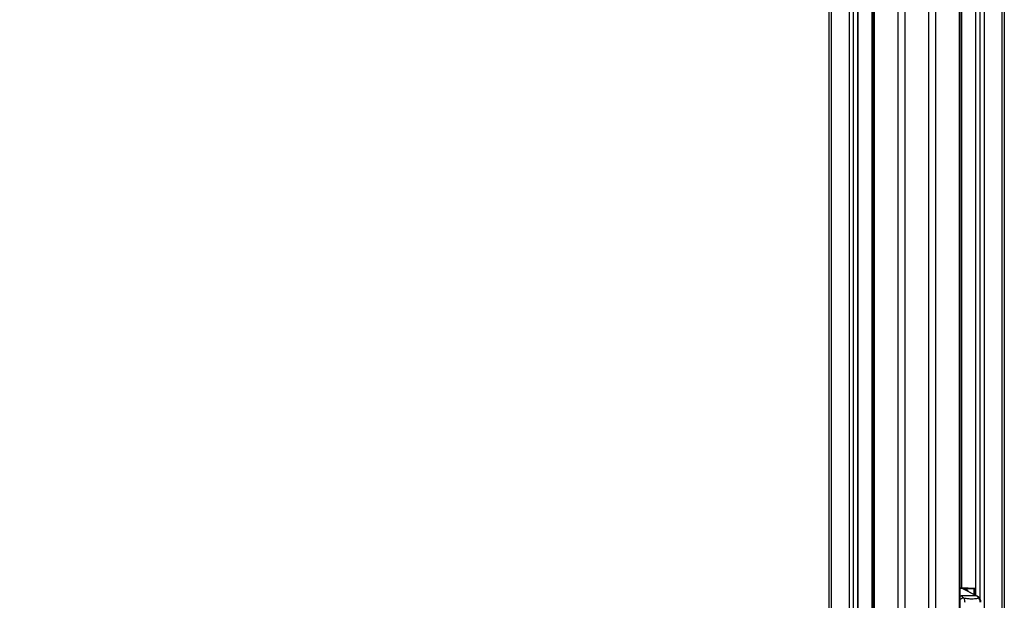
# Model space of a CAD drawing. Header units: millimetres. Extents: x 20 to 22981, y 40 to 19992.
# Tile 18 of 158: x 5284 to 6925, y 2760 to 3727. Entities that reach past the tile are written whole.
import ezdxf

# ---------------------------------------------------------------- set-up
doc = ezdxf.new("R2010")
doc.units = ezdxf.units.MM
doc.header["$LTSCALE"] = 2
doc.layers.add('COMPONENT_GEOMETRY', color=7, linetype='Continuous')
doc.styles.add('SLDTEXTSTYLE0', font='TXT', dxfattribs={"width": 0.75})
doc.dimstyles.new('SLDDIMSTYLE0', dxfattribs={"dimtxt": 100, "dimasz": 6.604, "dimexe": 0, "dimexo": 0.0625, "dimgap": 25, "dimtad": 0, "dimtih": 1, "dimtoh": 1, "dimdec": 0, "dimrnd": 1e-09, "dimzin": 12, "dimdsep": 46, "dimtxsty": 'SLDTEXTSTYLE0', "dimsah": 1, "dimcen": 0.09, "dimadec": 0, "dimazin": 3, "dimtfac": 1, "dimtdec": 0, "dimtofl": 0, "dimtmove": 0, "dimatfit": 3, "dimfxl": 1, "dimfrac": 2, "dimtolj": 1, "dimtzin": 12, "dimarcsym": 0})

# ---------------------------------------------------------------- blocks, each defined once
blk = doc.blocks.new('_D_4')
at = {"layer": 'COMPONENT_GEOMETRY', "color": 7}
for p, q in [((6638.5, 7959.5), (957.9, 7959.5)), ((964.3, 7959.5), (964.3, 5020.2)), ((727.3, 4999.9), (696.8, 4999.9)), ((696.8, 4999.9), (696.8, 4841.1)), ((1201.3, 4999.9), (1231.8, 4999.9)), ((1231.8, 4999.9), (1231.8, 4841.1)), ((696.8, 4841.1), (727.3, 4841.1)), ((1231.8, 4841.1), (1201.3, 4841.1)), ((964.3, 1752.2), (964.3, 4691.5)), ((5939.9, 1752.2), (957.9, 1752.2))]:
    blk.add_line(p, q, dxfattribs=at)
for points in [[(964.3, 7959.5), (963.3, 7952.9), (965.3, 7952.9)], [(964.3, 1752.2), (965.3, 1758.8), (963.3, 1758.8)]]:
    blk.add_solid(points, dxfattribs=at)
at = {"layer": 'COMPONENT_GEOMETRY', "color": 7, "char_height": 100, "attachment_point": 1, "style": 'SLDTEXTSTYLE0'}
for s, insert in [('10\'2.19"', (727.3, 4970)), ('3104mm', (691.5, 4820.4))]:
    blk.add_mtext(s, dxfattribs=dict(at, insert=insert))

msp = doc.modelspace()

# ---------------------------------------------------------------- linework, layer by layer
at = {"color": 8, "linetype": 'Continuous', "lineweight": 25}
for p, q in [((6748.24, 2191.49), (6748.24, 7939.49)), ((6759.31, 7939.49), (6759.31, 2191.49)), ((6799.26, 2191.49), (6799.26, 7939.49)), ((6810.34, 7939.49), (6810.34, 2191.49)), ((6708.14, 5799.24), (6708.14, 2191.49)), ((6850.44, 2191.49), (6850.44, 5799.24)), ((6636.74, 5785.38), (6636.74, 2191.49)), ((6667.23, 2191.49), (6667.23, 5781.02)), ((6673.4, 5781.02), (6673.4, 2191.49)), ((6681.18, 2191.49), (6681.18, 5781.02)), ((6704.86, 2191.49), (6704.86, 5790.35)), ((6853.72, 5790.35), (6853.72, 2780.48)), ((6877.4, 5781.02), (6877.4, 2768.25)), ((6885.18, 2761.31), (6885.18, 5781.02)), ((6891.35, 5781.02), (6891.35, 2192.39)), ((6921.84, 2192.28), (6921.84, 5785.38)), ((6854.86, 2779.53), (6851.82, 2779.53)), ((6853.46, 2780.12), (6875.56, 2779.33)), ((6876.97, 2779.6), (6853.5, 2780.49)), ((6853.52, 2780.49), (6853.5, 2780.49)), ((6874.85, 2778.33), (6859.06, 2778.9)), ((6874.85, 2769.56), (6874.85, 2778.33)), ((6875.56, 2779.33), (6876.97, 2779.33)), ((6876.24, 2778.33), (6876.24, 2768.84)), ((6876.97, 2778.33), (6876.24, 2778.33)), ((6851.82, 2768), (6853.16, 2767.32))]:
    msp.add_line(p, q, dxfattribs=at)
at = {"color": 7, "linetype": 'Continuous', "lineweight": 25}
for p, q in [((6706.75, 5796.17), (6706.75, 2191.49)), ((6851.82, 2191.49), (6851.82, 5796.17)), ((6633.39, 2191.49), (6633.39, 5786.52)), ((6681.61, 2191.49), (6681.61, 5781.02)), ((6876.97, 5781.02), (6876.97, 2768.46)), ((6925.18, 5786.51), (6925.18, 2191.49)), ((6851.82, 2780.49), (6853.43, 2780.49)), ((6853.43, 2780.49), (6853.43, 2780.49)), ((6876.97, 2779.6), (6853.52, 2780.49)), ((6855.93, 2779.28), (6854.43, 2779.92)), ((6878.61, 2767.32), (6854.86, 2779.53)), ((6856.98, 2778.74), (6855.93, 2779.28)), ((6857.85, 2778.99), (6856.49, 2778.99)), ((6879.69, 2767.07), (6860.46, 2776.95)), ((6876.24, 2778.33), (6874.85, 2778.33)), ((6878.61, 2767.32), (6853.16, 2767.32))]:
    msp.add_line(p, q, dxfattribs=at)
at = {"color": 8, "linetype": 'Continuous', "lineweight": 25, "flags": 128}
for points in [[(6851.82, 2767.01), (6852.44, 2767.23), (6853.16, 2767.32)], [(6878.61, 2767.32), (6879.28, 2767.23), (6879.69, 2767.07)]]:
    msp.add_lwpolyline(points, dxfattribs=at)
at = {"color": 7, "linetype": 'Continuous', "lineweight": 25}
for centre, radius, start, end in [((6850.72, 2771.51), 9.02, 62.73981, 71.11363), ((6857.37, 2769.26), 9.74, 30.67284, 87.20183), ((6875.75, 2778.44), 0.909, 102.39089, 187.08033), ((6875.35, 2778.45), 0.903, 352.3232, 76.7975), ((6847.66, 2757.06), 11.64, 35.05826, 61.79864), ((6873.11, 2757.06), 11.64, 35.05826, 61.79864)]:
    msp.add_arc(centre, radius, start, end, dxfattribs=at)
at = {"color": 8, "linetype": 'Continuous', "lineweight": 25}
for centre, radius, start, end in [((6853.65, 2777.62), 2.42, 71.21368, 90.17435), ((6854.88, 2777.19), 2.34, 63.11911, 90.54087), ((6857.89, 2755.82), 7.96, 95.1273, 139.71754), ((6882.83, 2761.97), 1.79, 39.13605, 96.20977)]:
    msp.add_arc(centre, radius, start, end, dxfattribs=at)
at = {"color": 7, "linetype": 'Continuous', "lineweight": 25}
msp.add_ellipse((6851.33, 2780.49), major_axis=(3, -0.06), ratio=0.0185099, start_param=0.7595611, end_param=0.7934561, dxfattribs=at)
for points, knots in [([(6853.64, 2780.05), (6853.21, 2780.18), (6852.63, 2780.37), (6851.98, 2780.4), (6851.82, 2780.41)], [0, 0, 0, 0, 0.7558056, 1, 1, 1, 1]), ([(6854.41, 2779.87), (6853.8, 2780.09), (6852.96, 2780.38), (6852.06, 2780.39), (6851.82, 2780.4)], [0, 0, 0, 0, 0.7334685, 1, 1, 1, 1]), ([(6853.52, 2780.49), (6853.52, 2780.49), (6853.49, 2780.49), (6853.47, 2780.49), (6853.45, 2780.49)], [0, 0, 0, 0, 0.2500337, 1, 1, 1, 1]), ([(6860.45, 2776.93), (6860.03, 2777.15), (6859.29, 2777.53), (6858.28, 2777.94), (6857.44, 2778.42), (6857.17, 2778.6), (6856.98, 2778.73)], [0, 0, 0, 0, 0.2579641, 0.4557188, 0.6035397, 1, 1, 1, 1]), ([(6857.18, 2763.75), (6857.28, 2763.6), (6857.92, 2762.65), (6858.92, 2760.35), (6859.08, 2757.9), (6859.16, 2756.57)], [0, 0, 0, 0, 0.0809636, 0.5029455, 1, 1, 1, 1]), ([(6857.18, 2763.75), (6859.62, 2763.41), (6864.51, 2762.73), (6871.89, 2762.41), (6877.93, 2762.9), (6881.48, 2763.54), (6882.64, 2763.75)], [0, 0, 0, 0, 0.2612514, 0.5245178, 0.8454398, 1, 1, 1, 1]), ([(6884.22, 2763.1), (6883.85, 2763.57), (6882.86, 2764.83), (6881.31, 2766.16), (6880.08, 2766.85), (6879.69, 2767.07)], [0, 0, 0, 0, 0.2892583, 0.7759656, 1, 1, 1, 1]), ([(6884.94, 2756.57), (6884.81, 2757.9), (6884.57, 2760.35), (6883.44, 2762.65), (6882.75, 2763.6), (6882.64, 2763.75)], [0, 0, 0, 0, 0.4970545, 0.9190364, 1, 1, 1, 1]), ([(6886.22, 2756.57), (6886.23, 2756.76), (6886.26, 2757.79), (6885.9, 2759.69), (6885.19, 2761.73), (6884.42, 2762.74), (6884.17, 2763.06)], [0, 0, 0, 0, 0.0787079, 0.4410404, 0.8207883, 1, 1, 1, 1])]:
    msp.add_open_spline(points, degree=3, knots=knots, dxfattribs=at)

# ---------------------------------------------------------------- dimensions: what is measured, and where the dimension line sits
at = {"layer": 'COMPONENT_GEOMETRY', "color": 7}
dim = msp.add_linear_dim(base=(964.27, 7959.49), p1=(5942.49, 1752.2), p2=(6641.06, 7959.49), angle=90, dimstyle='SLDDIMSTYLE0', dxfattribs=at)
dim.commit()
dim.dimension.update_dxf_attribs({"geometry": '_D_4', "text_midpoint": (964.27, 4855.84), "dimtype": 160})

doc.saveas('drawing.dxf')
